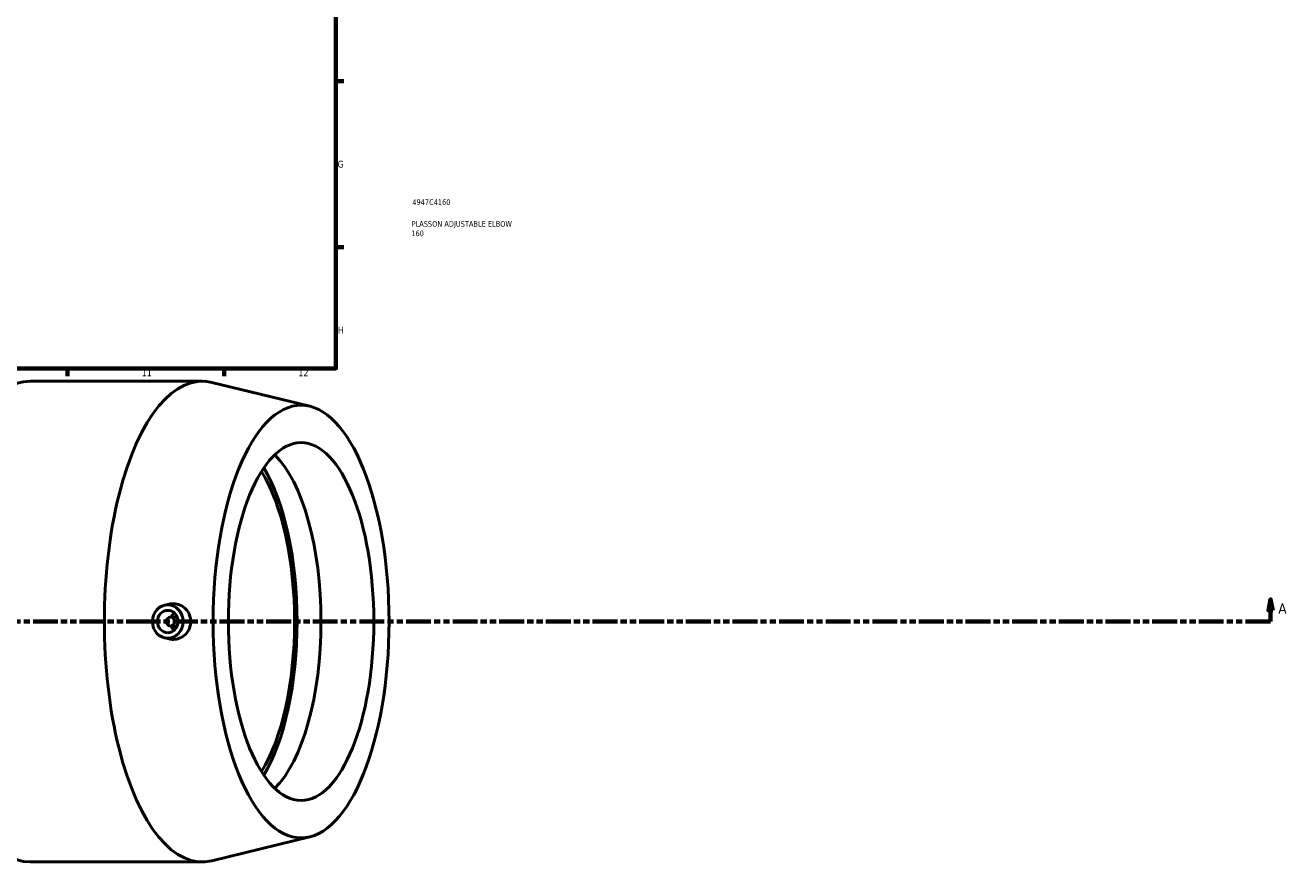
# Model space of a CAD drawing. Header units: millimetres. Extents: x -114 to 1615, y -786 to 1133.
# Tile 4 of 7: x 682 to 1246, y -204 to 174. Entities that reach past the tile are written whole.
import ezdxf

# ---------------------------------------------------------------- set-up
doc = ezdxf.new("R2010")
doc.units = ezdxf.units.MM
doc.linetypes.add('DOUBLE_DASH_CHAIN', pattern=[1.2403, 0.6614, -0.0827, 0.1654, -0.0827, 0.1654, -0.0827])
for name, color, linetype, lineweight in [('Border (ANSI)', 7, 'Continuous', 70), ('Section Line (ANSI)', 7, 'DOUBLE_DASH_CHAIN', 70), ('Title (ISO)', 7, 'Continuous', 50), ('Visible (ANSI)', 7, 'Continuous', 50)]:
    doc.layers.add(name, color=color, linetype=linetype, lineweight=lineweight)
doc.styles.add('Label Text (ANSI)', font='tahoma.ttf')
doc.styles.add('Note Text (ANSI)', font='tahoma.ttf')
doc.styles.add('Note Text (ISO)', font='tahoma.ttf')

# ---------------------------------------------------------------- blocks, each defined once
blk = doc.blocks.new('Borders Default Border')
at = {"layer": 'Border (ANSI)'}
for p, q in [((821, 148.5), (824.45, 148.5)), ((821, 74.25), (824.45, 74.25)), ((700.83, 20), (700.83, 16.55)), ((770.92, 20), (770.92, 16.55))]:
    blk.add_line(p, q, dxfattribs=at)
at = {"layer": 'Border (ANSI)', "flags": 128}
blk.add_lwpolyline([(20, 20), (20, 574), (821, 574), (821, 20), (20, 20)], dxfattribs=at)
at = {"layer": 'Border (ANSI)', "color": 230, "true_color": 0xff0080, "attachment_point": 7, "style": 'Note Text (ANSI)'}
for s, insert, char_height in [('G', (821.66, 109.79), 3.05), ('H', (821.81, 35.6), 3.05), ('11', (734.04, 16.55), 3.048), ('12', (804.13, 16.55), 3.048)]:
    blk.add_mtext(s, dxfattribs=dict(at, insert=insert, char_height=char_height))
blk = doc.blocks.new('Title Blocks ISO')
at = {"layer": 'Title (ISO)', "color": 232, "true_color": 0xca0064, "style": 'Note Text (ISO)'}
for tag, p in [('PART_NUMBER_001', (34.16, 73.14)), ('DESCRIPTION_001', (33.84, 63.4)), ('DESCRIPTION_002', (33.71, 59.18))]:
    blk.add_attdef(tag, p, '', height=2.5, dxfattribs=at)
blk = doc.blocks.new('2dTransSection0')
at = {"layer": 'Section Line (ANSI)', "linetype": 'Continuous'}
for p, q in [((1239.21, -83.18), (1238.21, -88.18)), ((1239.21, -88.18), (1239.21, -83.18)), ((1240.21, -88.18), (1239.21, -83.18)), ((1238.21, -88.18), (1240.21, -88.18)), ((1239.21, -93.18), (1239.21, -88.18)), ((1227.95, -93.18), (1239.21, -93.18))]:
    blk.add_line(p, q, dxfattribs=at)
at = {"layer": 'Section Line (ANSI)', "linetype": 'DOUBLE_DASH_CHAIN', "ltscale": 16.82361}
blk.add_line((330.69, -93.18), (1239.21, -93.18), dxfattribs=at)
at = {"layer": 'Section Line (ANSI)', "linetype": 'Continuous', "flags": 128}
blk.add_lwpolyline([(1240.21, -88.18), (1239.21, -83.18), (1238.21, -88.18), (1240.21, -88.18)], dxfattribs=at)
at = {"layer": 'Section Line (ANSI)'}
blk.add_solid([(1240.21, -88.18), (1239.21, -83.18), (1238.21, -88.18), (1240.21, -88.18)], dxfattribs=at)
at = {"layer": 'Section Line (ANSI)', "insert": (1242.68, -89.68), "char_height": 4.57, "attachment_point": 7, "style": 'Label Text (ANSI)'}
blk.add_mtext('A', dxfattribs=at)

msp = doc.modelspace()

# ---------------------------------------------------------------- linework, layer by layer
at = {"layer": 'Visible (ANSI)'}
for p, q in [((684.146, 14.318), (761.066, 14.318)), ((809.257, 3.096), (765.381, 13.793)), ((744.359, -85.828), (746.388, -85.383)), ((749.892, -91.182), (746.926, -91.182)), ((749.892, -95.182), (746.926, -95.182)), ((744.359, -100.536), (746.388, -100.981)), ((809.257, -189.46), (765.381, -200.157)), ((684.146, -200.682), (761.066, -200.682))]:
    msp.add_line(p, q, dxfattribs=at)
for centre, major_axis, ratio, start_param, end_param in [((761.066, -93.182), (0, 107.5), 0.4067366, 6.1843397, 9.5236236), ((684.146, -93.182), (0, 107.5), 0.4067366, 0, 3.1415927), ((781.743, -93.182), (0, -80), 0.4067366, 0.3716028, 2.7699899), ((769.928, -93.182), (0, 80), 0.4067366, 3.717581, 5.707197), ((769.928, -93.182), (0, 82.749), 0.4067366, 3.7330732, 5.6917047), ((751.4, -93.182), (0, -5), 0.9135455, 3.8145741, 4.3008721), ((751.4, -93.182), (0, -5), 0.9135455, 5.1239058, 5.6102038)]:
    msp.add_ellipse(centre, major_axis=major_axis, ratio=ratio, start_param=start_param, end_param=end_param, dxfattribs=at)
for centre, major_axis, ratio in [((805.373, -93.182), (0, -96.75), 0.4067366), ((805.373, -93.182), (0, -80), 0.4067366), ((745.706, -93.182), (0, -7.5), 0.9135455), ((745.706, -93.182), (0, -5), 0.9135455), ((746.926, -93.182), (0, -2), 0.9135455)]:
    msp.add_ellipse(centre, major_axis=major_axis, ratio=ratio, dxfattribs=at)
msp.add_open_spline([(748.259, -101.168), (749.243, -101.151), (750.287, -100.94), (752.201, -100.11), (753.07, -99.492), (754.431, -98.075), (755.016, -97.184), (755.79, -95.234), (755.98, -94.175), (755.98, -92.189), (755.79, -91.13), (755.016, -89.18), (754.431, -88.29), (753.07, -86.873), (752.201, -86.254), (750.287, -85.425), (749.243, -85.213), (747.651, -85.186), (747.017, -85.248), (746.389, -85.385)], degree=3, knots=[0, 0, 0, 0, 0.3010748, 0.3010748, 0.6021496, 0.6021496, 0.8999721, 0.8999721, 1.1977945, 1.1977945, 1.495617, 1.495617, 1.7934395, 1.7934395, 2.0945143, 2.0945143, 2.3955891, 2.3955891, 2.5817831, 2.5817831, 2.5817831, 2.5817831], dxfattribs=at)
msp.add_open_spline([(746.389, -100.979), (747.017, -101.116), (747.651, -101.179), (748.259, -101.168)], degree=3, dxfattribs=at)

# ---------------------------------------------------------------- block references
msp.add_blockref('Borders Default Border', (0, 0))
msp.add_blockref('Title Blocks ISO', (821, 20)).add_auto_attribs({'PART_NUMBER_001': '4947C4160', 'DESCRIPTION_001': 'PLASSON ADJUSTABLE ELBOW', 'DESCRIPTION_002': '160'})
at = {"layer": 'Section Line (ANSI)'}
msp.add_blockref('2dTransSection0', (0, 0), dxfattribs=at)

doc.saveas('drawing.dxf')
